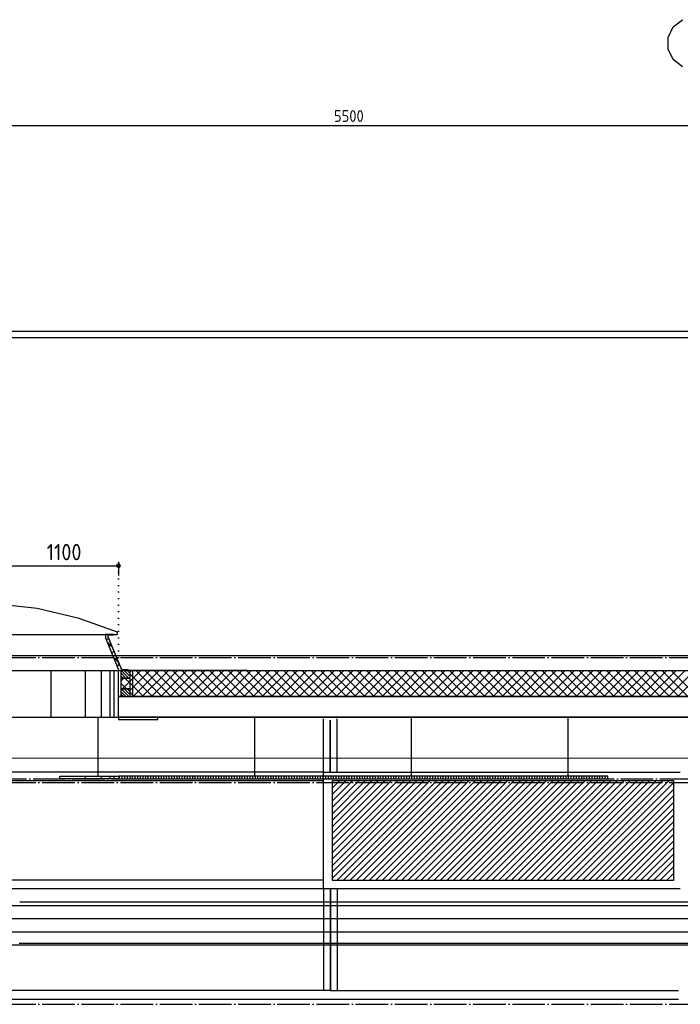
# Model space of a CAD drawing. Extents: x -37450 to 20409, y -12428 to 23550.
# Tile 49 of 55: x -2545 to 2516, y 14739 to 22281. Entities that reach past the tile are written whole.
import ezdxf

# ---------------------------------------------------------------- set-up
doc = ezdxf.new("R2010")
doc.units = 0
doc.header["$MEASUREMENT"] = 0
for name, pattern in [('DASHDOT', [300, 250, -25, 0, -25]), ('DASHED', [75, 50, -25]), ('DOT', [50, 0, -50])]:
    doc.linetypes.add(name, pattern=pattern)
for name, color, linetype in [('LAYER01', 7, 'CONTINUOUS'), ('LAYER02', 7, 'CONTINUOUS'), ('LAYER107', 2, 'DOT'), ('LAYER27', 1, 'CONTINUOUS'), ('LAYER31', 3, 'CONTINUOUS'), ('LAYER37', 3, 'CONTINUOUS'), ('LAYER47', 2, 'CONTINUOUS'), ('LAYER49', 2, 'CONTINUOUS'), ('LAYER56', 2, 'DASHED')]:
    doc.layers.add(name, color=color, linetype=linetype)
doc.styles.get("Standard").update_dxf_attribs({"font": 'isocp.shx'})

msp = doc.modelspace()

# ---------------------------------------------------------------- linework, layer by layer
at = {"layer": 'LAYER01', "color": 1, "linetype": 'Continuous'}
for p, q in [((-30717.81615, 19896.49965), (13932.1869, 19896.49965)), ((-30717.81615, 19846.5027), (13932.1869, 19846.5027)), ((-19564.25325, 17410.40955), (13634.75035, 17410.40955)), ((-1788.25055, 17096.875), (-1788.25055, 17296.875)), ((-1788.25055, 17296.875), (-1770.2511, 17296.875)), ((-1770.2511, 17296.875), (-1770.2511, 17096.875)), ((-1699.2504, 17096.8445), (-1699.2504, 17296.875)), ((-1699.2504, 17296.875), (13427.1881, 17296.875)), ((-1699.2504, 17096.875), (-1699.2504, 17296.875)), ((-1699.2504, 17296.875), (-1681.25095, 17296.875)), ((-1681.25095, 17296.875), (-1681.25095, 17096.875)), ((-1699.2504, 17237.8769), (-1770.2511, 17237.8769)), ((-1770.2511, 17237.8769), (-1770.2511, 17155.8731)), ((-1699.2504, 17155.8731), (-1699.2504, 17237.8769)), ((-1770.2511, 17155.8731), (-1699.2504, 17155.8731)), ((-1770.2511, 17096.875), (-1788.25055, 17096.875)), ((-1788.25055, 16938.49945), (-1788.25055, 17096.875)), ((-1681.25095, 17096.875), (-1699.2504, 17096.875)), ((13427.1881, 17096.8445), (-1699.2504, 17096.8445)), ((-1944.37695, 16487.50155), (-1944.37695, 16934.877)), ((-1487.3765, 16938.49945), (-1787.37715, 16938.49945)), ((-1787.37715, 16938.49945), (-1787.37715, 16920.5017)), ((-1787.37715, 16920.5017), (-1487.3765, 16920.5017)), ((-1487.3765, 16920.5017), (-1487.3765, 16938.49945)), ((-744.3766, 16487.50155), (-744.3766, 16934.877)), ((-217.81295, 16517.49725), (-217.81295, 16925.87585)), ((-167.81285, 16517.49725), (-167.81285, 16916.8747)), ((-162.81505, 16517.49725), (-162.81505, 16916.8747)), ((-112.81495, 16517.49725), (-112.81495, 16925.87585)), ((455.6237, 16487.50155), (455.6237, 16934.877)), ((1655.624, 16487.50155), (1655.624, 16934.877)), ((-217.81295, 16517.49725), (-2812.81375, 16517.49725)), ((-217.81295, 15623.49855), (-217.81295, 16517.49725)), ((-217.81295, 16517.49725), (2515.3122, 16517.49725)), ((-217.81295, 16450.49745), (-2812.81375, 16450.49745)), ((-2236.8141, 16467.5003), (-2236.8141, 16487.50155)), ((-2236.8141, 16487.50155), (-1783.25025, 16487.50155)), ((-1783.25025, 16467.5003), (-2236.8141, 16467.5003)), ((-1735.2518, 16487.50155), (-1784.25235, 16487.50155)), ((-1784.25235, 16487.50155), (-1784.25235, 16467.5003)), ((-1784.25235, 16467.5003), (1960.18695, 16467.5003)), ((-1783.25025, 16487.50155), (-1783.25025, 16467.5003)), ((1960.18695, 16487.50155), (-1735.2518, 16487.50155)), ((1960.18695, 16467.5003), (1960.18695, 16487.50155)), ((-217.81295, 15690.49835), (-2812.81375, 15690.49835)), ((-217.81295, 15623.49855), (-2812.81375, 15623.49855)), ((2515.3122, 15623.49855), (-217.81295, 15623.49855)), ((-217.81295, 15623.49855), (-217.81295, 14846.50115)), ((-217.81295, 15623.49855), (-217.81295, 14846.50115)), ((-167.81285, 15623.49855), (-167.81285, 14846.50115)), ((-167.81285, 15623.49855), (-167.81285, 14846.50115)), ((-162.81505, 15623.49855), (-162.81505, 14846.50115)), ((-112.81495, 15623.49855), (-112.81495, 14846.50115)), ((-162.81505, 14846.50115), (-2778.2524, 14846.50115)), ((-217.81295, 14846.50115), (-2778.2524, 14846.50115)), ((-217.81295, 14846.50115), (-2778.2524, 14846.50115)), ((-167.81285, 14846.50115), (2502.6249, 14846.50115)), ((-167.81285, 14846.50115), (2502.6249, 14846.50115)), ((-112.81495, 14846.50115), (2502.6249, 14846.50115)), ((-2778.2524, 14779.50135), (2502.6249, 14779.50135))]:
    msp.add_line(p, q, dxfattribs=at)
at = {"layer": 'LAYER01', "color": 1, "linetype": 'DASHDOT'}
for p, q in [((-34182.81555, 17396.49965), (20409.1873, 17396.49965)), ((-34182.81555, 16938.49945), (20409.1873, 16938.49945)), ((-32152.81675, 16467.5003), (20409.1873, 16467.5003)), ((-34182.81555, 16439.0625), (20409.1873, 16439.0625)), ((-34182.81555, 14739.4989), (20409.1873, 14739.4989))]:
    msp.add_line(p, q, dxfattribs=at)
at = {"layer": 'LAYER01', "color": 5, "linetype": 'Continuous'}
for p, q in [((-4002.2518, 17296.875), (-1784.25235, 17296.875)), ((-2306.25115, 17292.8772), (-2306.25115, 16938.49945)), ((-2043.2514, 17292.8772), (-2043.2514, 16938.49945)), ((-1920.25145, 17292.8772), (-1920.25145, 16938.49945)), ((-1854.2511, 17292.8772), (-1854.2511, 16938.49945)), ((-1824.25195, 17292.8772), (-1824.25195, 16938.49945)), ((-1699.2504, 17144.8578), (-1547.2336, 17296.875)), ((-1699.2504, 17286.2808), (-1688.65605, 17296.875)), ((-1699.24795, 17215.57005), (-1617.9474, 17296.875)), ((-1676.55505, 17096.8445), (-1476.52485, 17296.875)), ((-1456.0587, 17096.8445), (-1656.08885, 17296.875)), ((-1605.84125, 17096.8445), (-1405.8136, 17296.875)), ((-1385.34745, 17096.8445), (-1585.3776, 17296.875)), ((-1535.1325, 17096.8445), (-1335.10485, 17296.875)), ((-1314.63625, 17096.8445), (-1514.66635, 17296.875)), ((-1464.42125, 17096.8445), (-1264.39115, 17296.875)), ((-1243.9275, 17096.8445), (-1443.9576, 17296.875)), ((-1393.7125, 17096.8445), (-1193.6824, 17296.875)), ((-1173.21625, 17096.8445), (-1373.2464, 17296.875)), ((-1322.9988, 17096.8445), (-1122.96865, 17296.875)), ((-1102.505, 17096.8445), (-1302.53515, 17296.875)), ((-1252.29005, 17096.8445), (-1052.2599, 17296.875)), ((-1031.7938, 17096.8445), (-1231.8239, 17296.875)), ((-1181.57885, 17096.8445), (-981.5487, 17296.875)), ((-961.08505, 17096.8445), (-1161.1127, 17296.875)), ((-1110.8676, 17096.8445), (-910.83995, 17296.875)), ((-890.3738, 17096.8445), (-1090.40395, 17296.875)), ((-1040.15635, 17096.8445), (-840.12625, 17296.875)), ((-819.66255, 17096.8445), (-1019.6927, 17296.875)), ((-969.4476, 17096.8445), (-769.4175, 17296.875)), ((-748.9513, 17096.8445), (-948.9815, 17296.875)), ((-898.7339, 17096.8445), (-698.70625, 17296.875)), ((-678.24005, 17096.8445), (-878.27025, 17296.875)), ((-828.02515, 17096.8445), (-627.995, 17296.875)), ((-607.5313, 17096.8445), (-807.5615, 17296.875)), ((-757.3164, 17096.8445), (-557.2838, 17296.875)), ((-536.8201, 17096.8445), (-736.8502, 17296.875)), ((-686.60515, 17096.8445), (-486.57505, 17296.875)), ((-466.10885, 17096.8445), (-666.139, 17296.875)), ((-615.89395, 17096.8445), (-415.8613, 17296.875)), ((-395.3976, 17096.8445), (-595.42775, 17296.875)), ((-545.1827, 17096.8445), (-345.15255, 17296.875)), ((-324.6864, 17096.8445), (-524.7165, 17296.875)), ((-474.47395, 17096.8445), (-274.44135, 17296.875)), ((-253.97765, 17096.8445), (-454.00775, 17296.875)), ((-403.76025, 17096.8445), (-203.73255, 17296.875)), ((-183.2664, 17096.8445), (-383.29655, 17296.875)), ((-333.0515, 17096.8445), (-133.02135, 17296.875)), ((-112.55515, 17096.8445), (-312.5853, 17296.875)), ((-262.34025, 17096.8445), (-62.3101, 17296.875)), ((-41.84395, 17096.8445), (-241.87405, 17296.875)), ((-191.6315, 17096.8445), (8.39865, 17296.875)), ((28.86485, 17096.8445), (-171.16285, 17296.875)), ((-120.9178, 17096.8445), (79.11235, 17296.875)), ((99.57605, 17096.8445), (-100.4541, 17296.875)), ((-50.20905, 17096.8445), (149.82115, 17296.875)), ((170.2873, 17096.8445), (-29.74285, 17296.875)), ((20.5047, 17096.8445), (220.53235, 17296.875)), ((240.99855, 17096.8445), (40.9684, 17296.875)), ((91.21345, 17096.8445), (291.2411, 17296.875)), ((311.70975, 17096.8445), (111.6796, 17296.875)), ((161.92465, 17096.8445), (361.9548, 17296.875)), ((382.4185, 17096.8445), (182.38835, 17296.875)), ((232.6334, 17096.8445), (432.6636, 17296.875)), ((453.12975, 17096.8445), (253.0996, 17296.875)), ((303.34715, 17096.8445), (503.3773, 17296.875)), ((523.841, 17096.8445), (323.81085, 17296.875)), ((374.0559, 17096.8445), (574.08605, 17296.875)), ((594.55225, 17096.8445), (394.52205, 17296.875)), ((444.76715, 17096.8445), (644.7973, 17296.875)), ((665.261, 17096.8445), (465.23085, 17296.875)), ((515.47835, 17096.8445), (715.50605, 17296.875)), ((735.9722, 17096.8445), (535.9421, 17296.875)), ((586.1896, 17096.8445), (786.21975, 17296.875)), ((806.68345, 17096.8445), (606.6533, 17296.875)), ((656.89835, 17096.8445), (856.92855, 17296.875)), ((877.3947, 17096.8445), (677.36455, 17296.875)), ((727.6071, 17096.8445), (927.63975, 17296.875)), ((948.1059, 17096.8445), (748.07575, 17296.875)), ((798.3208, 17096.8445), (998.351, 17296.875)), ((1018.81465, 17096.8445), (818.7845, 17296.875)), ((869.0296, 17096.8445), (1069.06225, 17296.875)), ((1089.5259, 17096.8445), (889.49575, 17296.875)), ((939.74085, 17096.8445), (1139.771, 17296.875)), ((1160.2371, 17096.8445), (960.207, 17296.875)), ((1010.4496, 17096.8445), (1210.4847, 17296.875)), ((1230.94835, 17096.8445), (1030.9182, 17296.875)), ((1081.1633, 17096.8445), (1281.19345, 17296.875)), ((1301.6571, 17096.8445), (1101.62945, 17296.875)), ((1151.87205, 17096.8445), (1351.9022, 17296.875)), ((1372.36835, 17096.8445), (1172.3382, 17296.875)), ((1222.58575, 17096.8445), (1422.61345, 17296.875)), ((1443.07955, 17096.8445), (1243.04945, 17296.875)), ((1293.29455, 17096.8445), (1493.3222, 17296.875)), ((1513.7908, 17096.8445), (1313.76065, 17296.875)), ((1364.00575, 17096.8445), (1564.0359, 17296.875)), ((1584.50205, 17096.8445), (1384.4719, 17296.875)), ((1434.7145, 17096.8445), (1634.74465, 17296.875)), ((1655.2109, 17096.8445), (1455.18065, 17296.875)), ((1505.4282, 17096.8445), (1705.45825, 17296.875)), ((1725.922, 17096.8445), (1525.8919, 17296.875)), ((1576.13695, 17096.8445), (1776.1671, 17296.875)), ((1796.63335, 17096.8445), (1596.6031, 17296.875)), ((1646.8481, 17096.8445), (1846.87845, 17296.875)), ((1867.34445, 17096.8445), (1667.31435, 17296.875)), ((1717.55945, 17096.8445), (1917.5871, 17296.875)), ((1938.0533, 17096.8445), (1738.0232, 17296.875)), ((1788.27055, 17096.8445), (1988.3009, 17296.875)), ((2008.76445, 17096.8445), (1808.7343, 17296.875)), ((1858.9794, 17096.8445), (2059.00955, 17296.875)), ((2079.4758, 17096.8445), (1879.44565, 17296.875)), ((1929.69305, 17096.8445), (2129.7209, 17296.875)), ((2150.1869, 17096.8445), (1950.1568, 17296.875)), ((2000.4019, 17096.8445), (2200.432, 17296.875)), ((2220.89825, 17096.8445), (2020.8681, 17296.875)), ((2071.113, 17096.8445), (2271.14335, 17296.875)), ((2291.6069, 17096.8445), (2091.57675, 17296.875)), ((2141.82185, 17096.8445), (2341.852, 17296.875)), ((2362.31825, 17096.8445), (2162.2881, 17296.875)), ((2212.53565, 17096.8445), (2412.5658, 17296.875)), ((2433.02935, 17096.8445), (2232.99925, 17296.875)), ((2283.2443, 17096.8445), (2483.27445, 17296.875)), ((2503.7407, 17096.8445), (2303.71055, 17296.875)), ((2353.95315, 17096.8445), (2553.9858, 17296.875)), ((2574.44935, 17096.8445), (2374.4217, 17296.875)), ((2424.6668, 17096.8445), (2624.69445, 17296.875)), ((2645.1607, 17096.8445), (2445.13055, 17296.875)), ((2495.37565, 17096.8445), (2695.40825, 17296.875)), ((-1770.2511, 17215.2771), (-1747.6547, 17237.8769)), ((-1727.21825, 17155.8731), (-1770.2511, 17198.909)), ((-1758.9493, 17155.8731), (-1699.2529, 17215.57005)), ((-1699.2504, 17198.61605), (-1738.5103, 17237.8769)), ((-1526.7699, 17096.8445), (-1699.2504, 17269.3283)), ((-1597.4787, 17096.8445), (-1699.2504, 17198.61605)), ((-1668.19, 17096.8445), (-1699.2504, 17127.90525)), ((-3988.25075, 16938.49945), (-1788.25055, 16938.49945)), ((12827.1866, 16627.49785), (-18677.81525, 16618.5028)), ((-2236.8141, 16487.50155), (-1784.25235, 16487.50155)), ((-2236.8141, 16467.5003), (-2236.8141, 16487.50155)), ((-1783.25025, 16467.5003), (-2236.8141, 16467.5003)), ((-2043.2514, 16487.50155), (-2043.2514, 16467.5003)), ((-1920.25145, 16487.50155), (-1920.25145, 16467.5003)), ((-1854.2511, 16487.50155), (-1854.2511, 16463.3133)), ((-1824.25195, 16487.50155), (-1824.25195, 16467.5003)), ((-1784.25235, 16487.50155), (-1783.25025, 16467.5003)), ((-1779.81375, 16467.5003), (-1779.81375, 16487.50155)), ((-1759.81275, 16467.5003), (-1759.81275, 16487.50155)), ((-1739.8142, 16467.5003), (-1739.8142, 16487.50155)), ((-1719.81315, 16467.5003), (-1719.81315, 16487.50155)), ((-1699.81215, 16467.5003), (-1699.81215, 16487.50155)), ((-1679.8134, 16467.5003), (-1679.8134, 16487.50155)), ((-1659.81235, 16467.5003), (-1659.81235, 16487.50155)), ((-1639.8138, 16467.5003), (-1639.8138, 16487.50155)), ((-1619.81275, 16467.5003), (-1619.81275, 16487.50155)), ((-1599.81185, 16467.5003), (-1599.81185, 16487.50155)), ((-1579.8132, 16467.5003), (-1579.8132, 16487.50155)), ((-1559.81215, 16467.5003), (-1559.81215, 16487.50155)), ((-1539.8136, 16467.5003), (-1539.8136, 16487.50155)), ((-1519.8126, 16467.5003), (-1519.8126, 16487.50155)), ((-1499.81405, 16467.5003), (-1499.81405, 16487.50155)), ((-1479.813, 16467.5003), (-1479.813, 16487.50155)), ((-1459.81195, 16467.5003), (-1459.81195, 16487.50155)), ((-1439.8134, 16467.5003), (-1439.8134, 16487.50155)), ((-1419.8124, 16467.5003), (-1419.8124, 16487.50155)), ((-1399.81385, 16467.5003), (-1399.81385, 16487.50155)), ((-1379.8128, 16467.5003), (-1379.8128, 16487.50155)), ((-1359.8118, 16467.5003), (-1359.8118, 16487.50155)), ((-1339.81315, 16467.5003), (-1339.81315, 16487.50155)), ((-1319.8121, 16467.5003), (-1319.8121, 16487.50155)), ((-1299.81355, 16467.5003), (-1299.81355, 16487.50155)), ((-1279.81255, 16467.5003), (-1279.81255, 16487.50155)), ((-1259.814, 16467.5003), (-1259.814, 16487.50155)), ((-1239.81295, 16467.5003), (-1239.81295, 16487.50155)), ((-1219.8119, 16467.5003), (-1219.8119, 16487.50155)), ((-1199.81335, 16467.5003), (-1199.81335, 16487.50155)), ((-1179.81235, 16467.5003), (-1179.81235, 16487.50155)), ((-1159.8138, 16467.5003), (-1159.8138, 16487.50155)), ((-1139.81275, 16467.5003), (-1139.81275, 16487.50155)), ((-1119.81175, 16467.5003), (-1119.81175, 16487.50155)), ((-1099.8131, 16467.5003), (-1099.8131, 16487.50155)), ((-1079.81205, 16467.5003), (-1079.81205, 16487.50155)), ((-1059.8135, 16467.5003), (-1059.8135, 16487.50155)), ((-1039.81245, 16467.5003), (-1039.81245, 16487.50155)), ((-1019.8139, 16467.5003), (-1019.8139, 16487.50155)), ((-999.8129, 16467.5003), (-999.8129, 16487.50155)), ((-979.81185, 16467.5003), (-979.81185, 16487.50155)), ((-959.8133, 16467.5003), (-959.8133, 16487.50155)), ((-939.8123, 16467.5003), (-939.8123, 16487.50155)), ((-919.81375, 16467.5003), (-919.81375, 16487.50155)), ((-899.8127, 16467.5003), (-899.8127, 16487.50155)), ((-879.81165, 16467.5003), (-879.81165, 16487.50155)), ((-859.813, 16467.5003), (-859.813, 16487.50155)), ((-839.812, 16467.5003), (-839.812, 16487.50155)), ((-819.81345, 16467.5003), (-819.81345, 16487.50155)), ((-799.8124, 16467.5003), (-799.8124, 16487.50155)), ((-779.81385, 16467.5003), (-779.81385, 16487.50155)), ((-759.81285, 16467.5003), (-759.81285, 16487.50155)), ((-739.8118, 16467.5003), (-739.8118, 16487.50155)), ((-719.81325, 16467.5003), (-719.81325, 16487.50155)), ((-699.81215, 16467.5003), (-699.81215, 16487.50155)), ((-679.8136, 16467.5003), (-679.8136, 16487.50155)), ((-659.8126, 16467.5003), (-659.8126, 16487.50155)), ((-639.81155, 16467.5003), (-639.81155, 16487.50155)), ((-619.813, 16467.5003), (-619.813, 16487.50155)), ((-599.812, 16467.5003), (-599.812, 16487.50155)), ((-579.8134, 16467.5003), (-579.8134, 16487.50155)), ((-559.81235, 16467.5003), (-559.81235, 16487.50155)), ((-539.8138, 16467.5003), (-539.8138, 16487.50155)), ((-519.81275, 16467.5003), (-519.81275, 16487.50155)), ((-499.81175, 16467.5003), (-499.81175, 16487.50155)), ((-479.8132, 16467.5003), (-479.8132, 16487.50155)), ((-459.8121, 16467.5003), (-459.8121, 16487.50155)), ((-439.81355, 16467.5003), (-439.81355, 16487.50155)), ((-419.81255, 16467.5003), (-419.81255, 16487.50155)), ((-399.814, 16467.5003), (-399.814, 16487.50155)), ((-379.81295, 16467.5003), (-379.81295, 16487.50155)), ((-359.8119, 16467.5003), (-359.8119, 16487.50155)), ((-339.81335, 16467.5003), (-339.81335, 16487.50155)), ((-319.8123, 16467.5003), (-319.8123, 16487.50155)), ((-299.81375, 16467.5003), (-299.81375, 16487.50155)), ((-279.8127, 16467.5003), (-279.8127, 16487.50155)), ((-259.81165, 16467.5003), (-259.81165, 16487.50155)), ((-239.8131, 16467.5003), (-239.8131, 16487.50155)), ((-219.8121, 16467.5003), (-219.8121, 16487.50155)), ((-199.8135, 16467.5003), (-199.8135, 16487.50155)), ((-179.8125, 16467.5003), (-179.8125, 16487.50155)), ((-159.8139, 16467.5003), (-159.8139, 16487.50155)), ((-139.81285, 16467.5003), (-139.81285, 16487.50155)), ((-119.81185, 16467.5003), (-119.81185, 16487.50155)), ((-99.8133, 16467.5003), (-99.8133, 16487.50155)), ((-79.81225, 16467.5003), (-79.81225, 16487.50155)), ((-59.8137, 16467.5003), (-59.8137, 16487.50155)), ((-39.81265, 16467.5003), (-39.81265, 16487.50155)), ((-19.8116, 16467.5003), (-19.8116, 16487.50155)), ((0.18695, 16467.5003), (0.18695, 16487.50155)), ((20.188, 16467.5003), (20.188, 16487.50155)), ((40.18655, 16467.5003), (40.18655, 16487.50155)), ((60.1876, 16467.5003), (60.1876, 16487.50155)), ((80.18615, 16467.5003), (80.18615, 16487.50155)), ((100.1872, 16467.5003), (100.1872, 16487.50155)), ((120.1882, 16467.5003), (120.1882, 16487.50155)), ((140.18675, 16467.5003), (140.18675, 16487.50155)), ((160.1878, 16467.5003), (160.1878, 16487.50155)), ((180.1864, 16467.5003), (180.1864, 16487.50155)), ((200.1874, 16467.5003), (200.1874, 16487.50155)), ((220.18845, 16467.5003), (220.18845, 16487.50155)), ((240.187, 16467.5003), (240.187, 16487.50155)), ((260.18805, 16467.5003), (260.18805, 16487.50155)), ((280.1866, 16467.5003), (280.1866, 16487.50155)), ((300.18765, 16467.5003), (300.18765, 16487.50155)), ((320.1862, 16467.5003), (320.1862, 16487.50155)), ((340.18725, 16467.5003), (340.18725, 16487.50155)), ((360.18825, 16467.5003), (360.18825, 16487.50155)), ((380.18685, 16467.5003), (380.18685, 16487.50155)), ((400.18785, 16467.5003), (400.18785, 16487.50155)), ((420.1864, 16467.5003), (420.1864, 16487.50155)), ((440.18745, 16467.5003), (440.18745, 16487.50155)), ((460.1885, 16467.5003), (460.1885, 16487.50155)), ((480.1871, 16467.5003), (480.1871, 16487.50155)), ((500.1881, 16467.5003), (500.1881, 16487.50155)), ((520.18665, 16467.5003), (520.18665, 16487.50155)), ((540.1877, 16467.5003), (540.1877, 16487.50155)), ((560.18625, 16467.5003), (560.18625, 16487.50155)), ((580.1873, 16467.5003), (580.1873, 16487.50155)), ((600.18835, 16467.5003), (600.18835, 16487.50155)), ((620.1869, 16467.5003), (620.1869, 16487.50155)), ((640.18795, 16467.5003), (640.18795, 16487.50155)), ((660.1865, 16467.5003), (660.1865, 16487.50155)), ((680.1875, 16467.5003), (680.1875, 16487.50155)), ((700.1886, 16467.5003), (700.1886, 16487.50155)), ((720.18715, 16467.5003), (720.18715, 16487.50155)), ((740.18815, 16467.5003), (740.18815, 16487.50155)), ((760.1867, 16467.5003), (760.1867, 16487.50155)), ((780.18775, 16467.5003), (780.18775, 16487.50155)), ((800.18635, 16467.5003), (800.18635, 16487.50155)), ((820.1874, 16467.5003), (820.1874, 16487.50155)), ((840.1884, 16467.5003), (840.1884, 16487.50155)), ((860.18695, 16467.5003), (860.18695, 16487.50155)), ((880.188, 16467.5003), (880.188, 16487.50155)), ((900.18655, 16467.5003), (900.18655, 16487.50155)), ((920.18755, 16467.5003), (920.18755, 16487.50155)), ((940.1861, 16467.5003), (940.1861, 16487.50155)), ((960.18715, 16467.5003), (960.18715, 16487.50155)), ((980.1882, 16467.5003), (980.1882, 16487.50155)), ((1000.1868, 16467.5003), (1000.1868, 16487.50155)), ((1020.18785, 16467.5003), (1020.18785, 16487.50155)), ((1040.1864, 16467.5003), (1040.1864, 16487.50155)), ((1060.18745, 16467.5003), (1060.18745, 16487.50155)), ((1080.18845, 16467.5003), (1080.18845, 16487.50155)), ((1100.187, 16467.5003), (1100.187, 16487.50155)), ((1120.18805, 16467.5003), (1120.18805, 16487.50155)), ((1140.1866, 16467.5003), (1140.1866, 16487.50155)), ((1160.18765, 16467.5003), (1160.18765, 16487.50155)), ((1180.1862, 16467.5003), (1180.1862, 16487.50155)), ((1200.1872, 16467.5003), (1200.1872, 16487.50155)), ((1220.18835, 16467.5003), (1220.18835, 16487.50155)), ((1240.1869, 16467.5003), (1240.1869, 16487.50155)), ((1260.1879, 16467.5003), (1260.1879, 16487.50155)), ((1280.18645, 16467.5003), (1280.18645, 16487.50155)), ((1300.1875, 16467.5003), (1300.1875, 16487.50155)), ((1320.1885, 16467.5003), (1320.1885, 16487.50155)), ((1340.18705, 16467.5003), (1340.18705, 16487.50155)), ((1360.1881, 16467.5003), (1360.1881, 16487.50155)), ((1380.18665, 16467.5003), (1380.18665, 16487.50155)), ((1400.1877, 16467.5003), (1400.1877, 16487.50155)), ((1420.18625, 16467.5003), (1420.18625, 16487.50155)), ((1440.18725, 16467.5003), (1440.18725, 16487.50155)), ((1460.1884, 16467.5003), (1460.1884, 16487.50155)), ((1480.18695, 16467.5003), (1480.18695, 16487.50155)), ((1500.18795, 16467.5003), (1500.18795, 16487.50155)), ((1520.1865, 16467.5003), (1520.1865, 16487.50155)), ((1540.18755, 16467.5003), (1540.18755, 16487.50155)), ((1560.1886, 16467.5003), (1560.1886, 16487.50155)), ((1580.18715, 16467.5003), (1580.18715, 16487.50155)), ((1600.18825, 16467.5003), (1600.18825, 16487.50155)), ((1620.1868, 16467.5003), (1620.1868, 16487.50155)), ((1640.18785, 16467.5003), (1640.18785, 16487.50155)), ((1660.1864, 16467.5003), (1660.1864, 16487.50155)), ((1680.1874, 16467.5003), (1680.1874, 16487.50155)), ((1700.18845, 16467.5003), (1700.18845, 16487.50155)), ((1720.187, 16467.5003), (1720.187, 16487.50155)), ((1740.18805, 16467.5003), (1740.18805, 16487.50155)), ((1760.1866, 16467.5003), (1760.1866, 16487.50155)), ((1780.1876, 16467.5003), (1780.1876, 16487.50155)), ((1800.18865, 16467.5003), (1800.18865, 16487.50155)), ((1820.1872, 16467.5003), (1820.1872, 16487.50155)), ((1840.1882, 16467.5003), (1840.1882, 16487.50155)), ((1860.18675, 16467.5003), (1860.18675, 16487.50155)), ((1880.1878, 16467.5003), (1880.1878, 16487.50155)), ((1900.18635, 16467.5003), (1900.18635, 16487.50155)), ((1920.1874, 16467.5003), (1920.1874, 16487.50155)), ((1940.1884, 16467.5003), (1940.1884, 16487.50155))]:
    msp.add_line(p, q, dxfattribs=at)
at = {"layer": 'LAYER02', "color": 1, "linetype": 'Continuous'}
for p, q in [((2462.0289, 22226.14595), (2531.4537, 22281.4972)), ((2423.33565, 22145.89385), (2462.0289, 22226.14595)), ((2423.33565, 22056.79475), (2423.33565, 22145.89385)), ((2462.0289, 21976.54265), (2423.33565, 22056.79475)), ((2531.4537, 21921.1914), (2462.0289, 21976.54265))]:
    msp.add_line(p, q, dxfattribs=at)
at = {"layer": 'LAYER107', "color": 5, "linetype": 'Continuous'}
for p, q in [((13612.18565, 21468.5013), (-29707.81555, 21468.5013)), ((-3988.25075, 18098.87545), (-1788.25055, 18098.87545))]:
    msp.add_line(p, q, dxfattribs=at)
at = {"layer": 'LAYER107', "color": 1, "linetype": 'Continuous'}
for p, q in [((-1783.61645, 18113.1424), (-1800.38375, 18107.6935)), ((-1800.38375, 18107.6935), (-1800.38375, 18090.0589)), ((-1788.25055, 18128.87725), (-1788.25055, 18023.8739)), ((-1773.2523, 18098.87545), (-1783.61645, 18113.1424)), ((-1800.38375, 18090.0589), (-1783.61645, 18084.61)), ((-1783.61645, 18084.61), (-1773.2523, 18098.87545)), ((-1773.2523, 18098.87545), (-1773.2523, 18098.87545))]:
    msp.add_line(p, q, dxfattribs=at)
at = {"layer": 'LAYER107', "color": 1, "linetype": 'DOT'}
msp.add_line((-1788.25055, 17296.875), (-1788.25055, 18098.87545), dxfattribs=at)
at = {"layer": 'LAYER27', "color": 1, "linetype": 'Continuous'}
for p, q in [((-1788.25055, 17096.4981), (13427.1881, 17096.4981)), ((-1788.25055, 16938.49945), (-1788.25055, 17096.4981)), ((13427.1881, 16938.49945), (-1788.25055, 16938.49945))]:
    msp.add_line(p, q, dxfattribs=at)
at = {"layer": 'LAYER27', "color": 3, "linetype": 'Continuous'}
msp.add_line((-1788.25055, 16938.49945), (13427.1881, 16938.49945), dxfattribs=at)
at = {"layer": 'LAYER31', "color": 5, "linetype": 'Continuous'}
for p, q in [((-150.81295, 15751.7334), (547.9541, 16450.49745)), ((-150.81295, 15801.2314), (498.45865, 16450.49745)), ((-150.81295, 16098.2132), (201.4715, 16450.49745)), ((-150.81295, 16147.7112), (151.9761, 16450.49745)), ((-150.81295, 16197.20915), (102.47825, 16450.49745)), ((-150.81295, 16444.6991), (-145.01105, 16450.49745)), ((-150.8105, 15702.2354), (597.45195, 16450.49745)), ((-150.8105, 15850.72935), (448.95835, 16450.49745)), ((-150.8105, 15900.22735), (399.4605, 16450.49745)), ((-150.8105, 15949.72535), (349.9626, 16450.49745)), ((-150.8105, 15999.22335), (300.46725, 16450.49745)), ((-150.8105, 16048.7198), (250.96935, 16450.49745)), ((-150.8105, 16246.71175), (52.9779, 16450.49745)), ((-150.8105, 16296.20515), (3.48005, 16450.49745)), ((-150.8105, 16345.7031), (-46.01535, 16450.49745)), ((-150.8105, 16395.2011), (-95.5132, 16450.49745)), ((-113.05, 15690.49835), (646.94975, 16450.49745)), ((-63.55215, 15690.49835), (696.4452, 16450.49745)), ((-14.05675, 15690.49835), (745.943, 16450.49745)), ((35.4411, 15690.49835), (795.4409, 16450.49745)), ((84.939, 15690.49835), (844.94125, 16450.49745)), ((134.43935, 15690.50295), (894.43665, 16450.49745)), ((183.9347, 15690.49835), (943.93455, 16450.49745)), ((233.4326, 15690.49835), (993.43235, 16450.49745)), ((282.93045, 15690.49835), (1042.92775, 16450.49745)), ((332.42585, 15690.49835), (1092.42565, 16450.49745)), ((381.9237, 15690.49835), (1141.92345, 16450.49745)), ((431.42155, 15690.49835), (1191.41885, 16450.49745)), ((480.9219, 15690.50295), (1240.9192, 16450.49745)), ((530.4173, 15690.50295), (1290.4171, 16450.49745)), ((579.91515, 15690.49835), (1339.9149, 16450.49745)), ((629.413, 15690.49835), (1389.4103, 16450.49745)), ((678.9084, 15690.49835), (1438.9082, 16450.49745)), ((728.40625, 15690.49835), (1488.406, 16450.49745)), ((777.90415, 15690.49835), (1537.9014, 16450.49745)), ((827.39955, 15690.49835), (1587.3993, 16450.49745)), ((876.8998, 15690.50295), (1636.89955, 16450.49745)), ((926.3977, 15690.49835), (1686.39755, 16450.49745)), ((975.8956, 15690.49835), (1735.89285, 16450.49745)), ((1025.391, 15690.49835), (1785.39065, 16450.49745)), ((1074.8888, 15690.49835), (1834.88865, 16450.49745)), ((1124.3867, 15690.49835), (1884.38395, 16450.49745)), ((1173.8821, 15690.49835), (1933.88175, 16450.49745)), ((1223.3799, 15690.49835), (1983.37725, 16450.49745)), ((1272.88025, 15690.49835), (2032.88, 16450.49745)), ((1322.37815, 15690.49835), (2082.37555, 16450.49745)), ((1371.87355, 15690.49835), (2131.8733, 16450.49745)), ((1421.37135, 15690.49835), (2181.3711, 16450.49745)), ((1470.86925, 15690.49835), (2230.8666, 16450.49745)), ((1520.36465, 15690.49835), (2280.3644, 16450.49745)), ((1569.86245, 15690.49835), (2329.85975, 16450.49745)), ((1619.35785, 15690.49835), (2379.3577, 16450.49745)), ((1668.86065, 15690.49835), (2428.858, 16450.49745)), ((1718.35615, 15690.49835), (2465.3122, 16437.4542)), ((1767.85395, 15690.49835), (2465.3122, 16387.95625)), ((1817.3519, 15690.49835), (2465.3122, 16338.45825)), ((1866.84725, 15690.49835), (2465.3122, 16288.96485)), ((1916.345, 15690.49835), (2465.3122, 16239.46685)), ((1965.84055, 15690.49835), (2465.31465, 16189.9704)), ((2015.33835, 15690.49835), (2465.3097, 16140.4663)), ((2064.8386, 15690.49835), (2465.3122, 16090.97445)), ((2114.3366, 15690.49835), (2465.3122, 16041.47645)), ((2163.8319, 15690.49835), (2465.3122, 15991.97845)), ((2213.3297, 15690.49835), (2465.3122, 15942.48045)), ((2262.8277, 15690.49835), (2465.3122, 15892.9825)), ((2312.323, 15690.49835), (2465.31465, 15843.4845)), ((2361.821, 15690.49835), (2465.31465, 15793.9911)), ((2411.32125, 15690.49835), (2465.3122, 15744.48855)), ((2460.81905, 15690.49835), (2465.3122, 15694.99055))]:
    msp.add_line(p, q, dxfattribs=at)
at = {"layer": 'LAYER31', "color": 1, "linetype": 'Continuous'}
for p, q in [((2465.3122, 16450.49745), (-150.81295, 16450.49745)), ((-150.81295, 16450.49745), (-150.81295, 15690.49835)), ((2465.3122, 15690.49835), (2465.3122, 16450.49745)), ((-150.81295, 15690.49835), (2465.3122, 15690.49835))]:
    msp.add_line(p, q, dxfattribs=at)
at = {"layer": 'LAYER37', "color": 1, "linetype": 'Continuous'}
for p, q in [((-2728.39565, 17809.3109), (-2410.76185, 17772.8424)), ((-2410.76185, 17772.8424), (-2099.36275, 17700.3845)), ((-2099.36275, 17700.3845), (-1798.2586, 17592.88175)), ((-3978.2528, 17572.876), (-1798.25115, 17572.876)), ((-1828.2526, 17572.876), (-1888.25075, 17572.876)), ((-1888.25075, 17572.876), (-1888.25075, 17547.8775)), ((-1828.2526, 17568.8736), (-1828.2526, 17572.876)), ((-1798.25115, 17592.8772), (-1798.25115, 17572.876)), ((-1888.25075, 17547.8775), (-1788.25055, 17300.8728)), ((-1868.2522, 17553.87575), (-1868.2522, 17568.8736)), ((-1868.2522, 17568.8736), (-1828.2526, 17568.8736)), ((-1762.25225, 17300.8728), (-1868.2522, 17553.87575)), ((-1788.25055, 17300.8728), (-1788.25055, 17296.875)), ((-1788.25055, 17296.875), (-1713.2517, 17296.875)), ((-1713.2517, 17300.8728), (-1762.25225, 17300.8728)), ((-1713.2517, 17296.875), (-1713.2517, 17300.8728))]:
    msp.add_line(p, q, dxfattribs=at)
at = {"layer": 'LAYER37', "color": 5, "linetype": 'Continuous'}
for p, q in [((-1857.3759, 17568.8736), (-1861.37905, 17572.876)), ((-1840.92025, 17568.8736), (-1836.9171, 17572.876)), ((-1880.66255, 17529.1336), (-1864.61275, 17545.18125)), ((-1835.92245, 17476.70595), (-1875.4347, 17516.22315)), ((-1860.2854, 17478.79945), (-1843.73095, 17495.35215)), ((-1839.9084, 17428.46525), (-1822.85405, 17445.51695)), ((-1784.9352, 17355.0125), (-1827.3348, 17397.40905)), ((-1819.52875, 17378.1311), (-1801.9747, 17395.68785)), ((-1799.1541, 17327.79695), (-1781.0953, 17345.85875)), ((-1759.36735, 17296.875), (-1755.3667, 17300.8789)), ((-1726.7977, 17296.875), (-1730.79835, 17300.8728))]:
    msp.add_line(p, q, dxfattribs=at)
at = {"layer": 'LAYER47', "color": 5, "linetype": 'Continuous'}
for p, q in [((-1870.93905, 17554.84465), (-1765.5651, 17303.37675)), ((-1765.5651, 17303.37675), (-1715.7505, 17303.37675)), ((-1715.7505, 17303.37675), (-1715.7505, 17299.3744)), ((-1715.7505, 17299.3744), (-801.25235, 17299.3744))]:
    msp.add_line(p, q, dxfattribs=at)
at = {"layer": 'LAYER49', "color": 1, "linetype": 'Continuous'}
for p, q in [((-1770.2511, 17296.875), (-1770.2511, 17237.8769)), ((-1699.2504, 17296.875), (-1770.2511, 17296.875)), ((-1699.2504, 17237.8769), (-1699.2504, 17296.875)), ((-1770.2511, 17237.8769), (-1699.2504, 17237.8769)), ((-1770.2511, 17155.8731), (-1770.2511, 17096.875)), ((-1699.2504, 17155.8731), (-1770.2511, 17155.8731)), ((-1699.2504, 17096.875), (-1699.2504, 17155.8731)), ((-1770.2511, 17096.875), (-1699.2504, 17096.875))]:
    msp.add_line(p, q, dxfattribs=at)
at = {"layer": 'LAYER49', "color": 5, "linetype": 'Continuous'}
for p, q in [((-1730.76115, 17237.8769), (-1770.2511, 17277.3636)), ((-1708.13255, 17237.8769), (-1767.13125, 17296.875)), ((-1699.2504, 17251.62355), (-1744.5051, 17296.875)), ((-1699.2504, 17274.2462), (-1721.879, 17296.875)), ((-1753.38725, 17237.8769), (-1770.2511, 17254.7409)), ((-1730.76115, 17096.875), (-1770.2511, 17136.3617)), ((-1708.13255, 17096.875), (-1767.13125, 17155.8731)), ((-1699.2504, 17110.62165), (-1744.5051, 17155.8731)), ((-1699.2504, 17133.2443), (-1721.879, 17155.8731)), ((-1753.38725, 17096.875), (-1770.2511, 17113.739))]:
    msp.add_line(p, q, dxfattribs=at)
at = {"layer": 'LAYER56', "color": 3, "linetype": 'Continuous'}
for p, q in [((12955.30855, 15494.73875), (-19228.62245, 15494.74335)), ((12994.6579, 15393.6737), (-19244.90205, 15393.6737)), ((12995.93965, 15292.6056), (-19238.501, 15292.61015)), ((12915.1825, 15191.54055), (-19210.25695, 15191.54055))]:
    msp.add_line(p, q, dxfattribs=at)
at = {"layer": 'LAYER56', "color": 1, "linetype": 'Continuous'}
for p, q in [((-2543.688, 15524.0021), (12536.68745, 15524.0021)), ((-2547.81495, 15209.0332), (12537.751, 15208.9981))]:
    msp.add_line(p, q, dxfattribs=at)

# ---------------------------------------------------------------- texts
at = {"layer": 'LAYER107', "color": 1}
msp.add_text('5500', height=90, dxfattribs=at).set_placement((-137.81375, 21498.5031))
at = {"layer": 'LAYER107', "color": 2}
msp.add_text('1100', height=125, dxfattribs=at).set_placement((-2338.002, 18140.5304))

doc.saveas('drawing.dxf')
